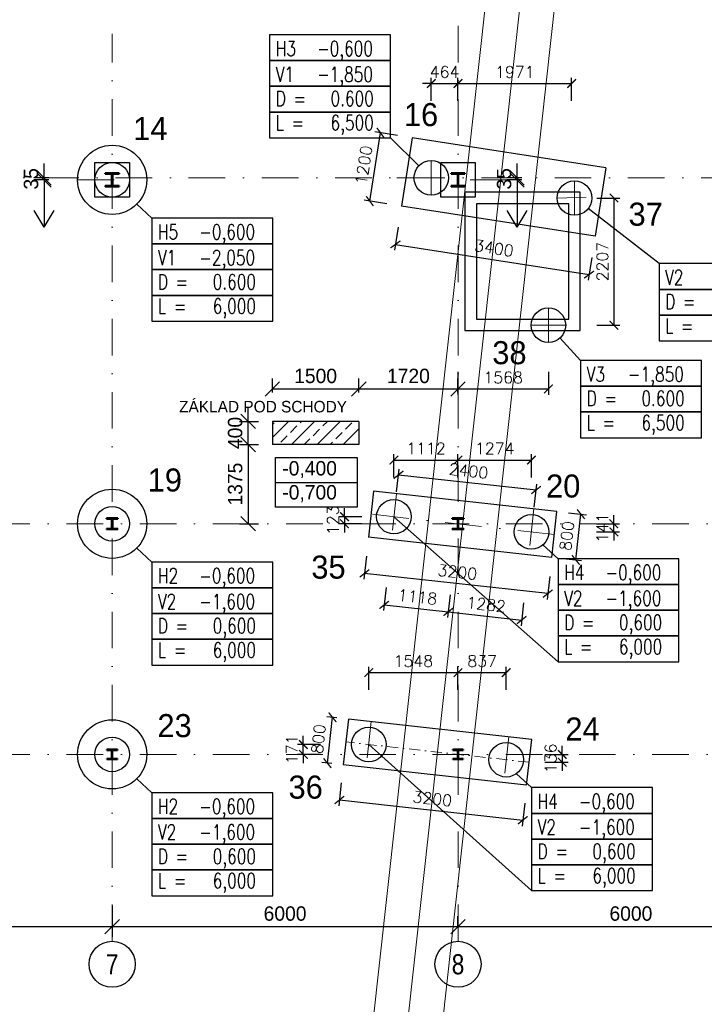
# Model space of a CAD drawing. Header units: millimetres. Extents: x -15255 to 382697, y -199968 to 116742.
# Tile 37 of 40: x 362426 to 374303, y -51733 to -34655. Entities that reach past the tile are written whole.
import ezdxf
from ezdxf.enums import TextEntityAlignment as Align

# ---------------------------------------------------------------- set-up
doc = ezdxf.new("R2010")
doc.units = ezdxf.units.MM
doc.header["$LTSCALE"] = 50
doc.linetypes.add('DASHDOT', pattern=[25.4, 12.7, -6.35, 0, -6.35])
for name, color, linetype in [('CISLA', 2, 'Continuous'), ('PILOTY', 2, 'Continuous'), ('VAZANA', 7, 'Continuous')]:
    doc.layers.add(name, color=color, linetype=linetype)
for name, color, linetype, lineweight in [('CKKOTY', 3, 'Continuous', 25), ('CKKOTY_VYS', 3, 'Continuous', 25), ('CKRASTR', 1, 'DASHDOT', 18), ('CKRASTR_POPIS', 3, 'Continuous', 25), ('CSPROFILY_REZY', 4, 'Continuous', 50), ('OstKanDest', 32, '626B', 13)]:
    doc.layers.add(name, color=color, linetype=linetype, lineweight=lineweight)
doc.styles.add('Arial', font='ARIAL.TTF', dxfattribs={"width": 0.8})
doc.styles.add('RomanS', font='romans.shx')
doc.linetypes.add('626B', pattern='A,5,-2,5,-5.5,[150,stn.shx,S=0.1,R=0,X=0,Y=0],-5.5,5,-2', length=30)
doc.dimstyles.new('CADKON', dxfattribs={"dimscale": 100, "dimtxt": 2.5, "dimasz": 2.5, "dimexe": 1.8, "dimexo": 5, "dimgap": 1, "dimtad": 1, "dimdec": 0, "dimrnd": 1, "dimtxsty": 'Standard', "dimblk1": 'OBLIQUE', "dimblk2": 'OBLIQUE', "dimsah": 1, "dimcen": 2.5, "dimclrd": 256, "dimadec": 1, "dimazin": 2, "dimtfac": 1, "dimtdec": 0, "dimtix": 1, "dimtmove": 2, "dimatfit": 3, "dimldrblk": 'OPEN30', "dimfxl": 0, "dimtolj": 1, "dimlwd": -1, "dimarcsym": 0})
doc.dimstyles.new('IN 1_100', dxfattribs={"dimscale": 100, "dimtxt": 2, "dimasz": 1.5, "dimexe": 1, "dimexo": 2, "dimgap": 1, "dimtad": 1, "dimdec": 0, "dimzin": 0, "dimdsep": 46, "dimtxsty": 'RomanS', "dimblk": 'ARCHTICK', "dimcen": 0.09, "dimclrd": 256, "dimclre": 256, "dimclrt": 7, "dimadec": 0, "dimazin": 0, "dimtfac": 1, "dimtdec": 0, "dimtix": 1, "dimtmove": 2, "dimatfit": 3, "dimfxl": 0, "dimtolj": 1, "dimtzin": 0, "dimarcsym": 0})

# ---------------------------------------------------------------- blocks, each defined once
blk = doc.blocks.new('_ArchTick')
at = {"color": 0, "linetype": 'ByBlock', "const_width": 0.15}
blk.add_lwpolyline([(-0.5, -0.5), (0.5, 0.5)], dxfattribs=at)
blk = doc.blocks.new('*D623')
at = {"layer": 'CKKOTY', "lineweight": -2}
for p, q in [((368966, -42846), (369010, -42449)), ((368999, -42548), (371385, -42812)), ((371352, -43110), (371396, -42713))]:
    blk.add_line(p, q, dxfattribs=at)
at = {"layer": 'Defpoints', "color": 0}
for p in [(371385, -42812), (368919, -43275), (371304, -43539)]:
    blk.add_point(p, dxfattribs=at)
at = {"layer": 'CKKOTY', "lineweight": -2, "xscale": 150, "yscale": 150, "zscale": 150}
for p, rotation in [((368999, -42548), 173.6908836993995), ((371385, -42812), 353.6908836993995)]:
    blk.add_blockref('_ArchTick', p, dxfattribs=dict(at, rotation=rotation))
at = {"layer": 'CKKOTY', "color": 7, "insert": (370214, -42481), "char_height": 200, "attachment_point": 5, "rotation": 353.6909, "style": 'RomanS'}
blk.add_mtext('\\A1;2400', dxfattribs=at)
blk = doc.blocks.new('*D622')
at = {"layer": 'CKKOTY', "lineweight": -2}
for p, q in [((369894, -44628), (369850, -45026)), ((371168, -44769), (371124, -45167)), ((369861, -44926), (371135, -45067))]:
    blk.add_line(p, q, dxfattribs=at)
at = {"layer": 'Defpoints', "color": 0}
for p in [(370030, -43398), (371304, -43539), (371135, -45067)]:
    blk.add_point(p, dxfattribs=at)
at = {"layer": 'CKKOTY', "lineweight": -2, "xscale": 150, "yscale": 150, "zscale": 150}
for p, rotation in [((369861, -44926), 173.690883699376), ((371135, -45067), 353.690883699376)]:
    blk.add_blockref('_ArchTick', p, dxfattribs=dict(at, rotation=rotation))
at = {"layer": 'CKKOTY', "color": 7, "insert": (370520, -44798), "char_height": 200, "attachment_point": 5, "rotation": 353.6909, "style": 'RomanS'}
blk.add_mtext('\\A1;1282', dxfattribs=at)
blk = doc.blocks.new('*D621')
at = {"layer": 'CKKOTY', "lineweight": -2}
for p, q in [((368783, -44505), (368739, -44903)), ((369894, -44628), (369850, -45026)), ((368750, -44804), (369861, -44926))]:
    blk.add_line(p, q, dxfattribs=at)
at = {"layer": 'Defpoints', "color": 0}
for p in [(368919, -43275), (370030, -43398), (369861, -44926)]:
    blk.add_point(p, dxfattribs=at)
at = {"layer": 'CKKOTY', "lineweight": -2, "xscale": 150, "yscale": 150, "zscale": 150}
for p, rotation in [((368750, -44804), 173.6908836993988), ((369861, -44926), 353.6908836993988)]:
    blk.add_blockref('_ArchTick', p, dxfattribs=dict(at, rotation=rotation))
at = {"layer": 'CKKOTY', "color": 7, "insert": (369328, -44666), "char_height": 200, "attachment_point": 5, "rotation": 353.6909, "style": 'RomanS'}
blk.add_mtext('\\A1;1118', dxfattribs=at)
blk = doc.blocks.new('*D620')
at = {"layer": 'CKKOTY', "lineweight": -2}
for p, q in [((368500, -37801), (368685, -36616)), ((368981, -36662), (368586, -36600)), ((368796, -37848), (368401, -37786))]:
    blk.add_line(p, q, dxfattribs=at)
at = {"layer": 'Defpoints', "color": 0}
for p in [(368685, -36616), (369234, -36701), (369049, -37887)]:
    blk.add_point(p, dxfattribs=at)
at = {"layer": 'CKKOTY', "lineweight": -2, "xscale": 150, "yscale": 150, "zscale": 150}
for p, rotation in [((368685, -36616), 81.13664683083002), ((368500, -37801), 261.13664683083)]:
    blk.add_blockref('_ArchTick', p, dxfattribs=dict(at, rotation=rotation))
at = {"layer": 'CKKOTY', "color": 7, "insert": (368395, -37178), "char_height": 200, "attachment_point": 5, "rotation": 81.1366, "style": 'RomanS'}
blk.add_mtext('\\A1;1200', dxfattribs=at)
blk = doc.blocks.new('*D619')
at = {"layer": 'CKKOTY', "lineweight": -2}
for p, q in [((368991, -38256), (368930, -38651)), ((368945, -38552), (372304, -39076)), ((372351, -38780), (372289, -39175))]:
    blk.add_line(p, q, dxfattribs=at)
at = {"layer": 'Defpoints', "color": 0}
for p in [(369049, -37887), (372408, -38411), (372304, -39076)]:
    blk.add_point(p, dxfattribs=at)
at = {"layer": 'CKKOTY', "lineweight": -2, "xscale": 150, "yscale": 150, "zscale": 150}
for p, rotation in [((368945, -38552), 171.1366468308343), ((372304, -39076), 351.1366468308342)]:
    blk.add_blockref('_ArchTick', p, dxfattribs=dict(at, rotation=rotation))
at = {"layer": 'CKKOTY', "color": 7, "insert": (370655, -38617), "char_height": 200, "attachment_point": 5, "rotation": 351.1366, "style": 'RomanS'}
blk.add_mtext('\\A1;3400', dxfattribs=at)
blk = doc.blocks.new('*D618')
at = {"layer": 'CKKOTY', "lineweight": -2}
for p, q in [((367930, -46763), (367753, -46744)), ((367765, -47550), (367853, -46755)), ((367842, -47558), (367666, -47539))]:
    blk.add_line(p, q, dxfattribs=at)
at = {"layer": 'Defpoints', "color": 0}
for p in [(367853, -46755), (368128, -46785), (368040, -47580)]:
    blk.add_point(p, dxfattribs=at)
at = {"layer": 'CKKOTY', "lineweight": -2, "xscale": 150, "yscale": 150, "zscale": 150}
for p, rotation in [((367853, -46755), 83.69088369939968), ((367765, -47550), 263.6908836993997)]:
    blk.add_blockref('_ArchTick', p, dxfattribs=dict(at, rotation=rotation))
at = {"layer": 'CKKOTY', "color": 7, "insert": (367610, -47130), "char_height": 200, "attachment_point": 5, "rotation": 83.6909, "style": 'RomanS'}
blk.add_mtext('\\A1;800', dxfattribs=at)
blk = doc.blocks.new('*D617')
at = {"layer": 'CKKOTY', "lineweight": -2}
for p, q in [((368006, -47891), (367962, -48288)), ((367973, -48189), (371154, -48540)), ((371187, -48242), (371143, -48640))]:
    blk.add_line(p, q, dxfattribs=at)
at = {"layer": 'Defpoints', "color": 0}
for p in [(368040, -47580), (371221, -47932), (371154, -48540)]:
    blk.add_point(p, dxfattribs=at)
at = {"layer": 'CKKOTY', "lineweight": -2, "xscale": 150, "yscale": 150, "zscale": 150}
for p, rotation in [((367973, -48189), 173.6908836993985), ((371154, -48540), 353.6908836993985)]:
    blk.add_blockref('_ArchTick', p, dxfattribs=dict(at, rotation=rotation))
at = {"layer": 'CKKOTY', "color": 7, "insert": (369585, -48166), "char_height": 200, "attachment_point": 5, "rotation": 353.6909, "style": 'RomanS'}
blk.add_mtext('\\A1;3200', dxfattribs=at)
blk = doc.blocks.new('*D616')
at = {"layer": 'CKKOTY', "lineweight": -2}
for p, q in [((371945, -43207), (372261, -43242)), ((372074, -44026), (372162, -43231)), ((371857, -44002), (372173, -44037))]:
    blk.add_line(p, q, dxfattribs=at)
at = {"layer": 'Defpoints', "color": 0}
for p in [(371746, -43185), (372162, -43231), (371658, -43980)]:
    blk.add_point(p, dxfattribs=at)
at = {"layer": 'CKKOTY', "lineweight": -2, "xscale": 150, "yscale": 150, "zscale": 150}
for p, rotation in [((372162, -43231), 83.69088369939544), ((372074, -44026), 263.6908836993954)]:
    blk.add_blockref('_ArchTick', p, dxfattribs=dict(at, rotation=rotation))
at = {"layer": 'CKKOTY', "color": 7, "insert": (371919, -43607), "char_height": 200, "attachment_point": 5, "rotation": 83.6909, "style": 'RomanS'}
blk.add_mtext('\\A1;800', dxfattribs=at)
blk = doc.blocks.new('*D615')
at = {"layer": 'CKKOTY', "lineweight": -2}
for p, q in [((368441, -43960), (368397, -44357)), ((371588, -44609), (368408, -44258)), ((371621, -44311), (371577, -44709))]:
    blk.add_line(p, q, dxfattribs=at)
at = {"layer": 'Defpoints', "color": 0}
for p in [(368477, -43629), (371658, -43980), (368408, -44258)]:
    blk.add_point(p, dxfattribs=at)
at = {"layer": 'CKKOTY', "lineweight": -2, "xscale": 150, "yscale": 150, "zscale": 150}
for p, rotation in [((368408, -44258), 173.6908836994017), ((371588, -44609), 353.6908836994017)]:
    blk.add_blockref('_ArchTick', p, dxfattribs=dict(at, rotation=rotation))
at = {"layer": 'CKKOTY', "color": 7, "insert": (370020, -44235), "char_height": 200, "attachment_point": 5, "rotation": 353.6909, "style": 'RomanS'}
blk.add_mtext('\\A1;3200', dxfattribs=at)
blk = doc.blocks.new('_OBLIQUE')
at = {"color": 0, "linetype": 'ByBlock'}
blk.add_line((-0.5, -0.5), (0.5, 0.5), dxfattribs=at)
blk = doc.blocks.new('*D575')
at = {"layer": 'CKKOTY_VYS'}
for p, q in [((371056, -37398), (371056, -37148)), ((371056, -37398), (371056, -37433)), ((371056, -37433), (371056, -37683))]:
    blk.add_line(p, q, dxfattribs=at)
at = {"layer": 'CKKOTY_VYS', "color": 0, "lineweight": -2}
for p, q in [((371139, -37398), (370876, -37398)), ((371139, -37433), (370876, -37433))]:
    blk.add_line(p, q, dxfattribs=at)
at = {"layer": 'Defpoints', "color": 0}
for p in [(371639, -37398), (371056, -37433), (371639, -37433)]:
    blk.add_point(p, dxfattribs=at)
at = {"layer": 'CKKOTY_VYS', "xscale": 250, "yscale": 250, "zscale": 250}
for p, rotation in [((371056, -37398), 270), ((371056, -37433), 90)]:
    blk.add_blockref('_OBLIQUE', p, dxfattribs=dict(at, rotation=rotation))
at = {"layer": 'CKKOTY_VYS', "color": 0, "insert": (370831, -37415), "char_height": 250, "attachment_point": 5, "rotation": 90}
blk.add_mtext('\\A1;35', dxfattribs=at)
blk = doc.blocks.new('_Open30')
at = {"color": 0, "lineweight": -2}
for p, q in [((-1, 0.268), (0, 0)), ((0, 0), (-1, -0.268)), ((0, 0), (-1, 0))]:
    blk.add_line(p, q, dxfattribs=at)
blk = doc.blocks.new('*D614')
at = {"layer": 'CKKOTY', "lineweight": -2}
for p, q in [((370030, -40760), (370030, -41160)), ((371598, -40760), (371598, -41160)), ((370030, -41060), (371598, -41060))]:
    blk.add_line(p, q, dxfattribs=at)
at = {"layer": 'Defpoints', "color": 0}
for p in [(370030, -40069), (371598, -40069), (371598, -41060)]:
    blk.add_point(p, dxfattribs=at)
at = {"layer": 'CKKOTY', "lineweight": -2, "xscale": 150, "yscale": 150, "zscale": 150, "rotation": 180}
blk.add_blockref('_ArchTick', (370030, -41060), dxfattribs=at)
at = {"layer": 'CKKOTY', "lineweight": -2, "xscale": 150, "yscale": 150, "zscale": 150}
blk.add_blockref('_ArchTick', (371598, -41060), dxfattribs=at)
at = {"layer": 'CKKOTY', "color": 7, "insert": (370814, -40860), "char_height": 200, "attachment_point": 5, "style": 'RomanS'}
blk.add_mtext('\\A1;1568', dxfattribs=at)
blk = doc.blocks.new('*D613')
at = {"layer": 'CKKOTY', "lineweight": -2}
for p, q in [((372436, -37748), (372836, -37748)), ((372736, -37748), (372736, -39954)), ((372436, -39954), (372836, -39954))]:
    blk.add_line(p, q, dxfattribs=at)
at = {"layer": 'Defpoints', "color": 0}
for p in [(372050, -37748), (371598, -39954), (372736, -39954)]:
    blk.add_point(p, dxfattribs=at)
at = {"layer": 'CKKOTY', "lineweight": -2, "xscale": 150, "yscale": 150, "zscale": 150}
for p, rotation in [((372736, -37748), 90), ((372736, -39954), 270)]:
    blk.add_blockref('_ArchTick', p, dxfattribs=dict(at, rotation=rotation))
at = {"layer": 'CKKOTY', "color": 7, "insert": (372536, -38851), "char_height": 200, "attachment_point": 5, "rotation": 90, "style": 'RomanS'}
blk.add_mtext('\\A1;2207', dxfattribs=at)
blk = doc.blocks.new('*D612')
at = {"layer": 'CKKOTY', "lineweight": -2}
for p, q in [((370030, -36062), (370030, -35662)), ((372001, -36062), (372001, -35662)), ((370030, -35762), (372001, -35762))]:
    blk.add_line(p, q, dxfattribs=at)
at = {"layer": 'Defpoints', "color": 0}
for p in [(372001, -35762), (370030, -36629), (372001, -37740)]:
    blk.add_point(p, dxfattribs=at)
at = {"layer": 'CKKOTY', "lineweight": -2, "xscale": 150, "yscale": 150, "zscale": 150, "rotation": 180}
blk.add_blockref('_ArchTick', (370030, -35762), dxfattribs=at)
at = {"layer": 'CKKOTY', "lineweight": -2, "xscale": 150, "yscale": 150, "zscale": 150}
blk.add_blockref('_ArchTick', (372001, -35762), dxfattribs=at)
at = {"layer": 'CKKOTY', "color": 7, "insert": (371016, -35562), "char_height": 200, "attachment_point": 5, "style": 'RomanS'}
blk.add_mtext('\\A1;1971', dxfattribs=at)
blk = doc.blocks.new('*D611')
at = {"layer": 'CKKOTY', "lineweight": -2}
for p, q in [((369567, -36062), (369567, -35662)), ((370030, -36062), (370030, -35662)), ((369567, -35762), (369417, -35762)), ((369567, -35762), (370030, -35762)), ((370030, -35762), (370180, -35762))]:
    blk.add_line(p, q, dxfattribs=at)
at = {"layer": 'Defpoints', "color": 0}
for p in [(370030, -35762), (370030, -36629), (369567, -37098)]:
    blk.add_point(p, dxfattribs=at)
at = {"layer": 'CKKOTY', "lineweight": -2, "xscale": 150, "yscale": 150, "zscale": 150}
blk.add_blockref('_ArchTick', (369567, -35762), dxfattribs=at)
at = {"layer": 'CKKOTY', "lineweight": -2, "xscale": 150, "yscale": 150, "zscale": 150, "rotation": 180}
blk.add_blockref('_ArchTick', (370030, -35762), dxfattribs=at)
at = {"layer": 'CKKOTY', "color": 7, "insert": (369798, -35562), "char_height": 200, "attachment_point": 5, "style": 'RomanS'}
blk.add_mtext('\\A1;464', dxfattribs=at)
blk = doc.blocks.new('*D610')
at = {"layer": 'CKKOTY', "lineweight": -2}
for p, q in [((370030, -46280), (370030, -45880)), ((370867, -46280), (370867, -45880)), ((370030, -45980), (370867, -45980))]:
    blk.add_line(p, q, dxfattribs=at)
at = {"layer": 'Defpoints', "color": 0}
for p in [(370867, -45980), (370030, -46995), (370867, -47490)]:
    blk.add_point(p, dxfattribs=at)
at = {"layer": 'CKKOTY', "lineweight": -2, "xscale": 150, "yscale": 150, "zscale": 150, "rotation": 180}
blk.add_blockref('_ArchTick', (370030, -45980), dxfattribs=at)
at = {"layer": 'CKKOTY', "lineweight": -2, "xscale": 150, "yscale": 150, "zscale": 150}
blk.add_blockref('_ArchTick', (370867, -45980), dxfattribs=at)
at = {"layer": 'CKKOTY', "color": 7, "insert": (370449, -45780), "char_height": 200, "attachment_point": 5, "style": 'RomanS'}
blk.add_mtext('\\A1;837', dxfattribs=at)
blk = doc.blocks.new('*D609')
at = {"layer": 'CKKOTY', "lineweight": -2}
for p, q in [((368482, -46280), (368482, -45880)), ((370030, -46280), (370030, -45880)), ((368482, -45980), (370030, -45980))]:
    blk.add_line(p, q, dxfattribs=at)
at = {"layer": 'Defpoints', "color": 0}
for p in [(370030, -45980), (370030, -46995), (368482, -47227)]:
    blk.add_point(p, dxfattribs=at)
at = {"layer": 'CKKOTY', "lineweight": -2, "xscale": 150, "yscale": 150, "zscale": 150, "rotation": 180}
blk.add_blockref('_ArchTick', (368482, -45980), dxfattribs=at)
at = {"layer": 'CKKOTY', "lineweight": -2, "xscale": 150, "yscale": 150, "zscale": 150}
blk.add_blockref('_ArchTick', (370030, -45980), dxfattribs=at)
at = {"layer": 'CKKOTY', "color": 7, "insert": (369256, -45780), "char_height": 200, "attachment_point": 5, "style": 'RomanS'}
blk.add_mtext('\\A1;1548', dxfattribs=at)
blk = doc.blocks.new('*D608')
at = {"layer": 'CKKOTY', "lineweight": -2}
for p, q in [((371839, -47398), (371839, -47248)), ((371539, -47398), (371939, -47398)), ((371839, -47398), (371839, -47534)), ((371539, -47534), (371939, -47534)), ((371839, -47534), (371839, -47684))]:
    blk.add_line(p, q, dxfattribs=at)
at = {"layer": 'Defpoints', "color": 0}
for p in [(371225, -47398), (371265, -47534), (371839, -47534)]:
    blk.add_point(p, dxfattribs=at)
at = {"layer": 'CKKOTY', "lineweight": -2, "xscale": 150, "yscale": 150, "zscale": 150}
for p, rotation in [((371839, -47398), 270), ((371839, -47534), 90)]:
    blk.add_blockref('_ArchTick', p, dxfattribs=dict(at, rotation=rotation))
at = {"layer": 'CKKOTY', "color": 7, "insert": (371639, -47466), "char_height": 200, "attachment_point": 5, "rotation": 90, "style": 'RomanS'}
blk.add_mtext('\\A1;136', dxfattribs=at)
blk = doc.blocks.new('*D607')
at = {"layer": 'CKKOTY', "lineweight": -2}
for p, q in [((367347, -47227), (367347, -47077)), ((367647, -47227), (367247, -47227)), ((367347, -47398), (367347, -47227)), ((367647, -47398), (367247, -47398)), ((367347, -47398), (367347, -47548))]:
    blk.add_line(p, q, dxfattribs=at)
at = {"layer": 'Defpoints', "color": 0}
for p in [(367347, -47227), (368482, -47227), (368586, -47398)]:
    blk.add_point(p, dxfattribs=at)
at = {"layer": 'CKKOTY', "lineweight": -2, "xscale": 150, "yscale": 150, "zscale": 150}
for p, rotation in [((367347, -47227), 270), ((367347, -47398), 90)]:
    blk.add_blockref('_ArchTick', p, dxfattribs=dict(at, rotation=rotation))
at = {"layer": 'CKKOTY', "color": 7, "insert": (367147, -47312), "char_height": 200, "attachment_point": 5, "rotation": 90, "style": 'RomanS'}
blk.add_mtext('\\A1;171', dxfattribs=at)
blk = doc.blocks.new('*D606')
at = {"layer": 'CKKOTY', "lineweight": -2}
for p, q in [((368061, -43275), (368061, -43125)), ((368361, -43275), (367961, -43275)), ((368061, -43275), (368061, -43398)), ((368361, -43398), (367961, -43398)), ((368061, -43398), (368061, -43548))]:
    blk.add_line(p, q, dxfattribs=at)
at = {"layer": 'Defpoints', "color": 0}
for p in [(368919, -43275), (368061, -43398), (368905, -43398)]:
    blk.add_point(p, dxfattribs=at)
at = {"layer": 'CKKOTY', "lineweight": -2, "xscale": 150, "yscale": 150, "zscale": 150}
for p, rotation in [((368061, -43275), 270), ((368061, -43398), 90)]:
    blk.add_blockref('_ArchTick', p, dxfattribs=dict(at, rotation=rotation))
at = {"layer": 'CKKOTY', "color": 7, "insert": (367861, -43336), "char_height": 200, "attachment_point": 5, "rotation": 90, "style": 'RomanS'}
blk.add_mtext('\\A1;123', dxfattribs=at)
blk = doc.blocks.new('*D605')
at = {"layer": 'CKKOTY', "lineweight": -2}
for p, q in [((372734, -43398), (372734, -43248)), ((372434, -43398), (372834, -43398)), ((372434, -43539), (372834, -43539)), ((372734, -43539), (372734, -43398)), ((372734, -43539), (372734, -43689))]:
    blk.add_line(p, q, dxfattribs=at)
at = {"layer": 'Defpoints', "color": 0}
for p in [(371304, -43539), (371320, -43398), (372734, -43398)]:
    blk.add_point(p, dxfattribs=at)
at = {"layer": 'CKKOTY', "lineweight": -2, "xscale": 150, "yscale": 150, "zscale": 150}
for p, rotation in [((372734, -43398), 270), ((372734, -43539), 90)]:
    blk.add_blockref('_ArchTick', p, dxfattribs=dict(at, rotation=rotation))
at = {"layer": 'CKKOTY', "color": 7, "insert": (372534, -43468), "char_height": 200, "attachment_point": 5, "rotation": 90, "style": 'RomanS'}
blk.add_mtext('\\A1;141', dxfattribs=at)
blk = doc.blocks.new('*D604')
at = {"layer": 'CKKOTY', "lineweight": -2}
for p, q in [((370030, -42593), (370030, -42193)), ((370030, -42293), (371304, -42293)), ((371304, -42593), (371304, -42193))]:
    blk.add_line(p, q, dxfattribs=at)
at = {"layer": 'Defpoints', "color": 0}
for p in [(371304, -42293), (370030, -42995), (371304, -43539)]:
    blk.add_point(p, dxfattribs=at)
at = {"layer": 'CKKOTY', "lineweight": -2, "xscale": 150, "yscale": 150, "zscale": 150, "rotation": 180}
blk.add_blockref('_ArchTick', (370030, -42293), dxfattribs=at)
at = {"layer": 'CKKOTY', "lineweight": -2, "xscale": 150, "yscale": 150, "zscale": 150}
blk.add_blockref('_ArchTick', (371304, -42293), dxfattribs=at)
at = {"layer": 'CKKOTY', "color": 7, "insert": (370667, -42093), "char_height": 200, "attachment_point": 5, "style": 'RomanS'}
blk.add_mtext('\\A1;1274', dxfattribs=at)
blk = doc.blocks.new('*D603')
at = {"layer": 'CKKOTY', "lineweight": -2}
for p, q in [((368919, -42593), (368919, -42193)), ((368919, -42293), (370030, -42293)), ((370030, -42593), (370030, -42193))]:
    blk.add_line(p, q, dxfattribs=at)
at = {"layer": 'Defpoints', "color": 0}
for p in [(370030, -42293), (370030, -42995), (368919, -43275)]:
    blk.add_point(p, dxfattribs=at)
at = {"layer": 'CKKOTY', "lineweight": -2, "xscale": 150, "yscale": 150, "zscale": 150, "rotation": 180}
blk.add_blockref('_ArchTick', (368919, -42293), dxfattribs=at)
at = {"layer": 'CKKOTY', "lineweight": -2, "xscale": 150, "yscale": 150, "zscale": 150}
blk.add_blockref('_ArchTick', (370030, -42293), dxfattribs=at)
at = {"layer": 'CKKOTY', "color": 7, "insert": (369475, -42093), "char_height": 200, "attachment_point": 5, "style": 'RomanS'}
blk.add_mtext('\\A1;1112', dxfattribs=at)
blk = doc.blocks.new('*D602')
at = {"layer": 'CKKOTY', "color": 0, "lineweight": -2}
for p, q in [((368310, -41123), (368310, -40880)), ((370030, -41123), (370030, -40880))]:
    blk.add_line(p, q, dxfattribs=at)
at = {"layer": 'CKKOTY'}
blk.add_line((368310, -41060), (370030, -41060), dxfattribs=at)
at = {"layer": 'Defpoints', "color": 0}
for p in [(370030, -41060), (368310, -41623), (370030, -41623)]:
    blk.add_point(p, dxfattribs=at)
at = {"layer": 'CKKOTY', "xscale": 250, "yscale": 250, "zscale": 250, "rotation": 180}
blk.add_blockref('_OBLIQUE', (368310, -41060), dxfattribs=at)
at = {"layer": 'CKKOTY', "xscale": 250, "yscale": 250, "zscale": 250}
blk.add_blockref('_OBLIQUE', (370030, -41060), dxfattribs=at)
at = {"layer": 'CKKOTY', "color": 0, "insert": (369170, -40835), "char_height": 250, "attachment_point": 5}
blk.add_mtext('\\A1;1720', dxfattribs=at)
blk = doc.blocks.new('*D601')
at = {"layer": 'CKKOTY', "color": 0, "lineweight": -2}
for p, q in [((366810, -41123), (366810, -40880)), ((368310, -41123), (368310, -40880))]:
    blk.add_line(p, q, dxfattribs=at)
at = {"layer": 'CKKOTY'}
blk.add_line((366810, -41060), (368310, -41060), dxfattribs=at)
at = {"layer": 'Defpoints', "color": 0}
for p in [(368310, -41060), (366810, -41623), (368310, -41623)]:
    blk.add_point(p, dxfattribs=at)
at = {"layer": 'CKKOTY', "xscale": 250, "yscale": 250, "zscale": 250, "rotation": 180}
blk.add_blockref('_OBLIQUE', (366810, -41060), dxfattribs=at)
at = {"layer": 'CKKOTY', "xscale": 250, "yscale": 250, "zscale": 250}
blk.add_blockref('_OBLIQUE', (368310, -41060), dxfattribs=at)
at = {"layer": 'CKKOTY', "color": 0, "insert": (367560, -40835), "char_height": 250, "attachment_point": 5}
blk.add_mtext('\\A1;1500', dxfattribs=at)
blk = doc.blocks.new('*D574')
at = {"layer": 'CKKOTY', "color": 0, "lineweight": -2}
for p, q in [((366239, -42023), (366570, -42023)), ((366239, -43398), (366570, -43398))]:
    blk.add_line(p, q, dxfattribs=at)
at = {"layer": 'CKKOTY'}
blk.add_line((366390, -42023), (366390, -43398), dxfattribs=at)
at = {"layer": 'Defpoints', "color": 0}
for p in [(365739, -42023), (365739, -43398), (366390, -43398)]:
    blk.add_point(p, dxfattribs=at)
at = {"layer": 'CKKOTY', "xscale": 250, "yscale": 250, "zscale": 250}
for p, rotation in [((366390, -42023), 90), ((366390, -43398), 270)]:
    blk.add_blockref('_OBLIQUE', p, dxfattribs=dict(at, rotation=rotation))
at = {"layer": 'CKKOTY', "color": 0, "insert": (366165, -42710), "char_height": 250, "attachment_point": 5, "rotation": 90}
blk.add_mtext('\\A1;1375', dxfattribs=at)
blk = doc.blocks.new('*D573')
at = {"layer": 'CKKOTY'}
for p, q in [((366390, -41623), (366390, -41373)), ((366390, -42023), (366390, -41623)), ((366390, -42023), (366390, -42273))]:
    blk.add_line(p, q, dxfattribs=at)
at = {"layer": 'CKKOTY', "color": 0, "lineweight": -2}
for p, q in [((366239, -41623), (366570, -41623)), ((366239, -42023), (366570, -42023))]:
    blk.add_line(p, q, dxfattribs=at)
at = {"layer": 'Defpoints', "color": 0}
for p in [(365739, -41623), (366390, -41623), (365739, -42023)]:
    blk.add_point(p, dxfattribs=at)
at = {"layer": 'CKKOTY', "xscale": 250, "yscale": 250, "zscale": 250}
for p, rotation in [((366390, -41623), 270), ((366390, -42023), 90)]:
    blk.add_blockref('_OBLIQUE', p, dxfattribs=dict(at, rotation=rotation))
at = {"layer": 'CKKOTY', "color": 0, "insert": (366165, -41823), "char_height": 250, "attachment_point": 5, "rotation": 90}
blk.add_mtext('\\A1;400', dxfattribs=at)
blk = doc.blocks.new('*D568')
at = {"layer": 'CKKOTY_VYS'}
for p, q in [((362849, -37398), (362849, -37148)), ((362849, -37398), (362849, -37433)), ((362849, -37433), (362849, -37683))]:
    blk.add_line(p, q, dxfattribs=at)
at = {"layer": 'CKKOTY_VYS', "color": 0, "lineweight": -2}
for p, q in [((362931, -37398), (362669, -37398)), ((362931, -37433), (362669, -37433))]:
    blk.add_line(p, q, dxfattribs=at)
at = {"layer": 'Defpoints', "color": 0}
for p in [(363431, -37398), (362849, -37433), (363431, -37433)]:
    blk.add_point(p, dxfattribs=at)
at = {"layer": 'CKKOTY_VYS', "xscale": 250, "yscale": 250, "zscale": 250}
for p, rotation in [((362849, -37398), 270), ((362849, -37433), 90)]:
    blk.add_blockref('_OBLIQUE', p, dxfattribs=dict(at, rotation=rotation))
at = {"layer": 'CKKOTY_VYS', "color": 0, "insert": (362624, -37415), "char_height": 250, "attachment_point": 5, "rotation": 90}
blk.add_mtext('\\A1;35', dxfattribs=at)
blk = doc.blocks.new('*D556')
at = {"layer": 'CKKOTY', "color": 0, "lineweight": -2}
for p, q in [((370030, -50385), (370030, -50205)), ((376030, -50385), (376030, -50205))]:
    blk.add_line(p, q, dxfattribs=at)
at = {"layer": 'CKKOTY'}
blk.add_line((370030, -50385), (376030, -50385), dxfattribs=at)
at = {"layer": 'Defpoints', "color": 0}
for p in [(370030, -50385), (376030, -50385), (376030, -50385)]:
    blk.add_point(p, dxfattribs=at)
at = {"layer": 'CKKOTY', "xscale": 250, "yscale": 250, "zscale": 250, "rotation": 180}
blk.add_blockref('_OBLIQUE', (370030, -50385), dxfattribs=at)
at = {"layer": 'CKKOTY', "xscale": 250, "yscale": 250, "zscale": 250}
blk.add_blockref('_OBLIQUE', (376030, -50385), dxfattribs=at)
at = {"layer": 'CKKOTY', "color": 0, "insert": (373030, -50160), "char_height": 250, "attachment_point": 5}
blk.add_mtext('\\A1;6000', dxfattribs=at)
blk = doc.blocks.new('*D555')
at = {"layer": 'CKKOTY', "color": 0, "lineweight": -2}
for p, q in [((364030, -50019), (364030, -50565)), ((370030, -50385), (370030, -50205))]:
    blk.add_line(p, q, dxfattribs=at)
at = {"layer": 'CKKOTY'}
blk.add_line((364030, -50385), (370030, -50385), dxfattribs=at)
at = {"layer": 'Defpoints', "color": 0}
for p in [(364030, -49519), (370030, -50385), (370030, -50385)]:
    blk.add_point(p, dxfattribs=at)
at = {"layer": 'CKKOTY', "xscale": 250, "yscale": 250, "zscale": 250, "rotation": 180}
blk.add_blockref('_OBLIQUE', (364030, -50385), dxfattribs=at)
at = {"layer": 'CKKOTY', "xscale": 250, "yscale": 250, "zscale": 250}
blk.add_blockref('_OBLIQUE', (370030, -50385), dxfattribs=at)
at = {"layer": 'CKKOTY', "color": 0, "insert": (367030, -50160), "char_height": 250, "attachment_point": 5}
blk.add_mtext('\\A1;6000', dxfattribs=at)
blk = doc.blocks.new('*D554')
at = {"layer": 'CKKOTY', "color": 0, "lineweight": -2}
for p, q in [((359530, -50019), (359530, -50565)), ((364030, -50019), (364030, -50565))]:
    blk.add_line(p, q, dxfattribs=at)
at = {"layer": 'CKKOTY'}
blk.add_line((359530, -50385), (364030, -50385), dxfattribs=at)
at = {"layer": 'Defpoints', "color": 0}
for p in [(359530, -49519), (364030, -49519), (364030, -50385)]:
    blk.add_point(p, dxfattribs=at)
at = {"layer": 'CKKOTY', "xscale": 250, "yscale": 250, "zscale": 250, "rotation": 180}
blk.add_blockref('_OBLIQUE', (359530, -50385), dxfattribs=at)
at = {"layer": 'CKKOTY', "xscale": 250, "yscale": 250, "zscale": 250}
blk.add_blockref('_OBLIQUE', (364030, -50385), dxfattribs=at)
at = {"layer": 'CKKOTY', "color": 0, "insert": (361780, -50160), "char_height": 250, "attachment_point": 5}
blk.add_mtext('\\A1;4500', dxfattribs=at)
blk = doc.blocks.new('CK_S_EXT_HEAHEA200')
for p, q in [((-100, 95), (100, 95)), ((-100, 95), (-100, 85)), ((-100, 85), (-21.25, 85)), ((-3.25, -67), (-3.25, 67)), ((3.25, -67), (3.25, 67)), ((100, 85), (21.25, 85)), ((100, 95), (100, 85)), ((-100, -95), (-100, -85)), ((-100, -85), (-21.25, -85)), ((-100, -95), (100, -95)), ((100, -85), (21.25, -85)), ((100, -95), (100, -85))]:
    blk.add_line(p, q)
for centre, start, end in [((-21.25, 67), 0, 90), ((21.25, 67), 90, 180), ((-21.25, -67), 270, 0), ((21.25, -67), 180, 270)]:
    blk.add_arc(centre, 18, start, end)
blk = doc.blocks.new('CK_S_EXT_HEAHEA180')
for p, q in [((-90, 85.5), (90, 85.5)), ((-90, 85.5), (-90, 76)), ((-90, 76), (-18, 76)), ((-3, -61), (-3, 61)), ((3, -61), (3, 61)), ((90, 76), (18, 76)), ((90, 85.5), (90, 76)), ((-90, -85.5), (-90, -76)), ((-90, -76), (-18, -76)), ((-90, -85.5), (90, -85.5)), ((90, -76), (18, -76)), ((90, -85.5), (90, -76))]:
    blk.add_line(p, q)
for centre, start, end in [((-18, 61), 0, 90), ((18, 61), 90, 180), ((-18, -61), 270, 0), ((18, -61), 180, 270)]:
    blk.add_arc(centre, 15, start, end)
blk = doc.blocks.new('CK_S_EXT_HEAHEA240')
for p, q in [((-120, 115), (120, 115)), ((-120, 115), (-120, 103)), ((-120, 103), (-24.75, 103)), ((-3.75, -82), (-3.75, 82)), ((3.75, -82), (3.75, 82)), ((120, 103), (24.75, 103)), ((120, 115), (120, 103)), ((-120, -115), (-120, -103)), ((-120, -103), (-24.75, -103)), ((-120, -115), (120, -115)), ((120, -103), (24.75, -103)), ((120, -115), (120, -103))]:
    blk.add_line(p, q)
for centre, start, end in [((-24.75, 82), 0, 90), ((24.75, 82), 90, 180), ((-24.75, -82), 270, 0), ((24.75, -82), 180, 270)]:
    blk.add_arc(centre, 21, start, end)

msp = doc.modelspace()

# ---------------------------------------------------------------- hatches: boundary and pattern name
at = {"layer": 'CKKOTY'}
h = msp.add_hatch(dxfattribs=at)
h.set_pattern_fill('ANSI33', color=256, scale=50, style=0)
h.set_pattern_definition([(45, (231801.84, 0), (-224.5064, 224.5064), []), (45, (232026.35, 0), (-224.5064, 224.5064), [158.75, -79.375])])
h.paths.add_polyline_path([(368310.4, -41622.9), (366810.4, -41622.9), (366810.4, -42022.9), (368310.4, -42022.9)])

# ---------------------------------------------------------------- linework, layer by layer
at = {"linetype": 'Continuous'}
for p, q in [((368858.8, -36703), (369352.5, -37187.7)), ((372157.2, -40565.2), (371800.7, -40175.7)), ((371766.8, -45790.8), (368918.8, -43275)), ((371306.1, -49761.4), (368481.9, -47226.7))]:
    msp.add_line(p, q, dxfattribs=at)
for p, q in [((364719.3, -38097), (364455.8, -37855.9)), ((368310.4, -41622.9), (366810.4, -41622.9)), ((366810.4, -41622.9), (366810.4, -42022.9)), ((368310.4, -41622.9), (368310.4, -42022.9)), ((368310.4, -42022.9), (366810.4, -42022.9)), ((364719.3, -44062), (364455.8, -43820.9)), ((371766.8, -44004.3), (371503.3, -43763.2)), ((371306.1, -47975), (371042.7, -47733.9)), ((364719.3, -48062), (364455.8, -47820.9))]:
    msp.add_line(p, q)
for points in [[(366762.7, -34916.6), (366762.7, -35363.2), (368858.8, -35363.2), (368858.8, -34916.6)], [(366762.7, -35363.2), (366762.7, -35809.8), (368858.8, -35809.8), (368858.8, -35363.2)], [(366762.7, -35809.8), (366762.7, -36256.4), (368858.8, -36256.4), (368858.8, -35809.8)], [(366762.7, -36256.4), (366762.7, -36703), (368858.8, -36703), (368858.8, -36256.4)], [(364719.3, -38097), (364719.3, -38543.6), (366815.3, -38543.6), (366815.3, -38097)], [(364719.3, -38543.6), (364719.3, -38990.2), (366815.3, -38990.2), (366815.3, -38543.6)], [(373517.7, -38885.2), (373517.7, -39331.9), (375613.8, -39331.9), (375613.8, -38885.2)], [(364719.3, -38990.2), (364719.3, -39436.9), (366815.3, -39436.9), (366815.3, -38990.2)], [(364719.3, -39436.9), (364719.3, -39883.5), (366815.3, -39883.5), (366815.3, -39436.9)], [(373517.7, -39331.9), (373517.7, -39778.5), (375613.8, -39778.5), (375613.8, -39331.9)], [(373517.7, -39778.5), (373517.7, -40225.1), (375613.8, -40225.1), (375613.8, -39778.5)], [(372157.2, -40565.2), (372157.2, -41011.8), (374253.3, -41011.8), (374253.3, -40565.2)], [(372157.2, -41011.8), (372157.2, -41458.4), (374253.3, -41458.4), (374253.3, -41011.8)], [(372157.2, -41458.4), (372157.2, -41905), (374253.3, -41905), (374253.3, -41458.4)], [(371766.8, -44004.3), (371766.8, -44450.9), (373862.8, -44450.9), (373862.8, -44004.3)], [(364719.3, -44062), (364719.3, -44508.6), (366815.3, -44508.6), (366815.3, -44062)], [(364719.3, -44508.6), (364719.3, -44955.2), (366815.3, -44955.2), (366815.3, -44508.6)], [(371766.8, -44450.9), (371766.8, -44897.5), (373862.8, -44897.5), (373862.8, -44450.9)], [(371766.8, -44897.5), (371766.8, -45344.1), (373862.8, -45344.1), (373862.8, -44897.5)], [(364719.3, -44955.2), (364719.3, -45401.9), (366815.3, -45401.9), (366815.3, -44955.2)], [(364719.3, -45401.9), (364719.3, -45848.5), (366815.3, -45848.5), (366815.3, -45401.9)], [(371766.8, -45344.1), (371766.8, -45790.8), (373862.8, -45790.8), (373862.8, -45344.1)], [(371306.1, -47975), (371306.1, -48421.6), (373402.2, -48421.6), (373402.2, -47975)], [(364719.3, -48062), (364719.3, -48508.6), (366815.3, -48508.6), (366815.3, -48062)], [(371306.1, -48421.6), (371306.1, -48868.2), (373402.2, -48868.2), (373402.2, -48421.6)], [(364719.3, -48508.6), (364719.3, -48955.2), (366815.3, -48955.2), (366815.3, -48508.6)], [(364719.3, -48955.2), (364719.3, -49401.9), (366815.3, -49401.9), (366815.3, -48955.2)], [(371306.1, -48868.2), (371306.1, -49314.8), (373402.2, -49314.8), (373402.2, -48868.2)], [(371306.1, -49314.8), (371306.1, -49761.4), (373402.2, -49761.4), (373402.2, -49314.8)], [(364719.3, -49401.9), (364719.3, -49848.5), (366815.3, -49848.5), (366815.3, -49401.9)]]:
    msp.add_lwpolyline(points, close=True, dxfattribs=at)
msp.add_lwpolyline([(372150.4, -37647.9), (370150.4, -37647.9), (370150.4, -40047.9), (372150.4, -40047.9)], close=True)
msp.add_lwpolyline([(371950.4, -37847.9), (370350.4, -37847.9), (370350.4, -39847.9), (371950.4, -39847.9), (371950.4, -37847.9)])
at = {"layer": 'CKKOTY'}
msp.add_line((366861.8, -42680), (368281.8, -42680), dxfattribs=at)
msp.add_lwpolyline([(366861.8, -42250), (368281.8, -42250), (368281.8, -43110), (366861.8, -43110)], close=True, dxfattribs=at)
at = {"layer": 'CKKOTY_VYS'}
for p, q in [((362848.6, -37682.9), (362848.6, -38251.6)), ((371056.4, -37682.9), (371056.4, -38251.6)), ((362848.6, -38251.6), (362675, -37962.6)), ((362848.6, -38251.6), (363022.1, -37962.6)), ((371056.4, -38251.6), (370882.8, -37962.6)), ((371056.4, -38251.6), (371229.9, -37962.6))]:
    msp.add_line(p, q, dxfattribs=at)
at = {"layer": 'CKRASTR'}
for p, q in [((370030.4, -50638.2), (370030.4, -14397.9)), ((364030.4, -50638.2), (364030.4, -34897.9)), ((369566.6, -37697.9), (369566.6, -37097.9)), ((332335, -37397.9), (377030.4, -37397.9)), ((368966.6, -37397.9), (370166.6, -37397.9)), ((363430.4, -37432.9), (364630.4, -37432.9)), ((370876.4, -37432.9), (369730.4, -37432.9)), ((372050.4, -38047.9), (372050.4, -37447.9)), ((371750.4, -37747.9), (372251.6, -37732.5)), ((371598.2, -40254.4), (371598.2, -39654.4)), ((371298.2, -39954.4), (371898.2, -39954.4)), ((368962.8, -42877.4), (368874.9, -43672.6)), ((371348.3, -43141.1), (371260.4, -43936.3)), ((371701.9, -43582.7), (368521.3, -43231)), ((354348.3, -43397.9), (377030.4, -43397.9)), ((368525.9, -46829.1), (368438, -47624.2)), ((370911.4, -47092.8), (370823.4, -47888)), ((354348.3, -47397.9), (377030.4, -47397.9))]:
    msp.add_line(p, q, dxfattribs=at)
at = {"layer": 'CKRASTR', "ltscale": 0.3}
msp.add_line((371265, -47534.4), (368084.4, -47182.7), dxfattribs=at)
at = {"layer": 'CKRASTR_POPIS'}
for centre in [(364030.4, -51038.2), (370030.4, -51038.2)]:
    msp.add_circle(centre, 400, dxfattribs=at)
at = {"layer": 'OstKanDest'}
for p, q in [((367218.8, -64111.3), (373305.1, -9062.8)), ((367822.5, -64111.3), (373908.7, -9062.8)), ((368426.1, -64111.3), (374512.4, -9062.8))]:
    msp.add_line(p, q, dxfattribs=at)
at = {"layer": 'PILOTY'}
for p, q in [((369233.6, -36701.4), (369048.7, -37887)), ((372593, -37225.2), (369233.6, -36701.4)), ((372593, -37225.2), (372408.1, -38410.9)), ((372408.1, -38410.9), (369048.7, -37887)), ((368565.2, -42833.4), (368477.3, -43628.6)), ((371745.8, -43185.1), (368565.2, -42833.4)), ((371657.9, -43980.3), (371745.8, -43185.1)), ((371657.9, -43980.3), (368477.3, -43628.6)), ((368128.3, -46785.1), (368040.4, -47580.3)), ((371308.9, -47136.8), (368128.3, -46785.1)), ((371221, -47931.9), (371308.9, -47136.8)), ((371221, -47931.9), (368040.4, -47580.3))]:
    msp.add_line(p, q, dxfattribs=at)
for points in [[(363730.4, -37132.9), (364330.4, -37132.9), (364330.4, -37732.9), (363730.4, -37732.9)], [(369730.4, -37132.9), (370330.4, -37132.9), (370330.4, -37732.9), (369730.4, -37732.9)]]:
    msp.add_lwpolyline(points, close=True, dxfattribs=at)
for centre, radius in [((364030.4, -37432.9), 600), ((364030.4, -37432.9), 300), ((369566.6, -37397.9), 300), ((372050.4, -37747.9), 300), ((371598.2, -39954.4), 300), ((364030.4, -43397.9), 600), ((368918.8, -43275), 300), ((364030.4, -43397.9), 300), ((371304.3, -43538.7), 300), ((364030.4, -47397.9), 600), ((368481.9, -47226.7), 300), ((364030.4, -47397.9), 300), ((370867.4, -47490.4), 300)]:
    msp.add_circle(centre, radius, dxfattribs=at)
at = {"layer": 'VAZANA'}
msp.add_line((373517.7, -38885.2), (372287.5, -37931.7), dxfattribs=at)

# ---------------------------------------------------------------- block references
at = {"layer": 'CSPROFILY_REZY', "rotation": 180}
for p in [(364030.4, -37432.9), (370030.4, -37432.9)]:
    msp.add_blockref('CK_S_EXT_HEAHEA240', p, dxfattribs=at)
at = {"layer": 'CSPROFILY_REZY'}
for name, p in [('CK_S_EXT_HEAHEA200', (364030.4, -43397.9)), ('CK_S_EXT_HEAHEA200', (370030.4, -43397.9)), ('CK_S_EXT_HEAHEA180', (364030.4, -47397.9)), ('CK_S_EXT_HEAHEA180', (370030.4, -47397.9))]:
    msp.add_blockref(name, p, dxfattribs=at)

# ---------------------------------------------------------------- texts
at = {"linetype": 'Continuous', "style": 'RomanS', "width": 0.75}
for s, p in [('H3', (366867.8, -35284.4)), ('-0,600', (367586.2, -35284.4)), ('V1', (366867.8, -35731)), ('-1,850', (367586.2, -35731)), ('D =', (366867.8, -36151.7)), ('0.600', (367818, -36151.7)), ('L =', (366867.8, -36572.5)), ('6,500', (367818, -36572.5)), ('H5', (364824.4, -38464.8)), ('-0,600', (365542.7, -38464.8)), ('V1', (364824.4, -38911.4)), ('-2,050', (365542.7, -38911.4)), ('D =', (364824.4, -39332.2)), ('0.600', (365774.5, -39332.2)), ('V2', (373622.8, -39253.1)), ('D =', (373622.8, -39673.8)), ('L =', (364824.4, -39752.9)), ('6,000', (365774.5, -39752.9)), ('L =', (373622.8, -40094.6)), ('V3', (372262.3, -40933)), ('-1,850', (372980.7, -40933)), ('D =', (372262.3, -41353.7)), ('0.600', (373212.5, -41353.7)), ('L =', (372262.3, -41774.5)), ('6,500', (373212.5, -41774.5)), ('H2', (364824.4, -44429.8)), ('-0,600', (365542.7, -44429.8)), ('H4', (371871.9, -44372.1)), ('-0,600', (372590.2, -44372.1)), ('V2', (371871.9, -44818.7)), ('-1,600', (372590.2, -44818.7)), ('V2', (364824.4, -44876.4)), ('-1,600', (365542.7, -44876.4)), ('D =', (364824.4, -45297.2)), ('0,600', (365774.5, -45297.2)), ('D =', (371871.9, -45239.5)), ('0,600', (372822, -45239.5)), ('L =', (371871.9, -45660.2)), ('6,000', (372822, -45660.2)), ('L =', (364824.4, -45717.9)), ('6,000', (365774.5, -45717.9)), ('H4', (371411.2, -48342.8)), ('-0,600', (372129.6, -48342.8)), ('H2', (364824.4, -48429.8)), ('-0,600', (365542.7, -48429.8)), ('V2', (364824.4, -48876.4)), ('-1,600', (365542.7, -48876.4)), ('V2', (371411.2, -48789.4)), ('-1,600', (372129.6, -48789.4)), ('D =', (371411.2, -49210.1)), ('0,600', (372361.4, -49210.1)), ('D =', (364824.4, -49297.2)), ('0,600', (365774.5, -49297.2)), ('L =', (364824.4, -49717.9)), ('6,000', (365774.5, -49717.9)), ('L =', (371411.2, -49630.9)), ('6,000', (372361.4, -49630.9))]:
    msp.add_text(s, height=259.88, dxfattribs=at).set_placement(p)
at = {"layer": 'CISLA'}
for s, p in [('16', (369092, -36501.1)), ('14', (364395.3, -36742.1)), ('37', (372988.5, -38228.4)), ('38', (370624.9, -40630.2)), ('19', (364646.8, -42838.4)), ('20', (371558.1, -42943)), ('35', (367485.7, -44349.5)), ('23', (364815.7, -47099.1)), ('24', (371892.5, -47157.8)), ('36', (367089.9, -48165.5))]:
    msp.add_text(s, height=400, dxfattribs=at).set_placement(p)
at = {"layer": 'CKKOTY'}
for s, height, p in [('ZÁKLAD POD SCHODY', 200, (365191.8, -41466.1)), ('-0,400', 250, (366981.8, -42560)), ('-0,700', 250, (366981.8, -42976.7))]:
    msp.add_text(s, height=height, dxfattribs=at).set_placement(p)
at = {"layer": 'CKRASTR_POPIS', "style": 'Arial', "width": 0.8}
for s, p in [('7', (364030.4, -51038.2)), ('8', (370030.4, -51038.2))]:
    msp.add_text(s, height=350, dxfattribs=at).set_placement(p, align=Align.MIDDLE)

# ---------------------------------------------------------------- dimensions: what is measured, and where the dimension line sits
at = {"layer": 'CKKOTY'}
for base, p1, p2, dimstyle, picture, middle in [((370030.4, -35762), (369566.6, -37097.9), (370030.4, -36628.9), 'IN 1_100', '*D611', (369798.5, -35562)), ((372001, -35762), (370030.4, -36628.9), (372001, -37740.2), 'IN 1_100', '*D612', (371015.7, -35562)), ((371598.2, -41060), (370030.4, -40069.4), (371598.2, -40069.4), 'IN 1_100', '*D614', (370814.3, -40860)), ((368310.4, -41060), (366810.4, -41622.9), (368310.4, -41622.9), 'CADKON', '*D601', (367560.4, -40835)), ((370030.4, -41060), (368310.4, -41622.9), (370030.4, -41622.9), 'CADKON', '*D602', (369170.4, -40835)), ((370030.4, -42292.9), (368918.8, -43275), (370030.4, -42995.4), 'IN 1_100', '*D603', (369474.6, -42092.9)), ((371304.3, -42292.9), (370030.4, -42995.4), (371304.3, -43538.7), 'IN 1_100', '*D604', (370667.3, -42092.9)), ((370030.3828, -45980.1709), (368481.9401, -47226.6688), (370030.3828, -46995.4305), 'IN 1_100', '*D609', (369256.1615, -45780.1709)), ((370867.4, -45980.2), (370030.4, -46995.4), (370867.4, -47490.4), 'IN 1_100', '*D610', (370448.9, -45780.2)), ((364030.4, -50384.6), (359530.4, -49519.4), (364030.4, -49519.4), 'CADKON', '*D554', (361780.4, -50159.6)), ((370030.4, -50384.6), (364030.4, -49519.4), (370030.4, -50384.6), 'CADKON', '*D555', (367030.4, -50159.6)), ((376030.4, -50384.6), (370030.4, -50384.6), (376030.4, -50384.6), 'CADKON', '*D556', (373030.4, -50159.6))]:
    dim = msp.add_linear_dim(base=base, p1=p1, p2=p2, dimstyle=dimstyle, dxfattribs=at)
    dim.commit()
    dim.dimension.update_dxf_attribs({"geometry": picture, "text_midpoint": middle})
for p1, p2, distance, picture, middle in [((369048.7, -37887), (369233.6, -36701.4), 555.3, '*D620', (368394.8, -37177.8)), ((369048.7, -37887), (372408.1, -38410.9), -673.2, '*D619', (370655.5, -38616.5)), ((368918.8, -43275), (371304.3, -43538.7), 731.2, '*D623', (370213.9, -42481.3)), ((371657.9, -43980.3), (371745.8, -43185.1), -418.3, '*D616', (371918.9, -43606.7)), ((368918.8, -43275), (370030.4, -43397.9), -1537.9, '*D621', (369327.6, -44666.2)), ((371657.9, -43980.3), (368477.3, -43628.6), 633.1, '*D615', (370020, -44234.9)), ((368040.4, -47580.3), (368128.3, -46785.1), 277.1, '*D618', (367610.1, -47130.3)), ((368040.4, -47580.3), (371221, -47931.9), -612.1, '*D617', (369585.4, -48165.8))]:
    dim = msp.add_aligned_dim(p1=p1, p2=p2, distance=distance, dimstyle='IN 1_100', dxfattribs=at)
    dim.commit()
    dim.dimension.update_dxf_attribs({"geometry": picture, "text_midpoint": middle})
for base, p1, p2, angle, dimstyle, picture, middle in [((372735.924, -39954.4298), (372050.3828, -37747.8678), (371598.1608, -39954.4298), 90, 'IN 1_100', '*D613', (372535.924, -38851.1488)), ((366390, -41622.9), (365738.6, -42022.9), (365738.6, -41622.9), 90, 'CADKON', '*D573', (366165, -41822.9)), ((366390, -43397.9), (365738.6, -42022.9), (365738.6, -43397.9), 90, 'CADKON', '*D574', (366165, -42710.4)), ((368061.5, -43397.9), (368918.8, -43275), (368905.3, -43397.9), 90, 'IN 1_100', '*D606', (367861.5, -43336.4)), ((372733.6, -43397.9), (371304.3, -43538.7), (371319.9, -43397.9), 90, 'IN 1_100', '*D605', (372533.6, -43468.3)), ((371135.3, -45067.3), (370030.4, -43397.9), (371304.3, -43538.7), 173.69088, 'IN 1_100', '*D622', (370520.3, -44798.1)), ((367347.3, -47226.7), (368585.8, -47397.9), (368481.9, -47226.7), 90, 'IN 1_100', '*D607', (367147.3, -47312.3)), ((371838.9153, -47534.3677), (371225.2896, -47397.8678), (371264.9819, -47534.3677), 90, 'IN 1_100', '*D608', (371638.9153, -47466.1178))]:
    dim = msp.add_linear_dim(base=base, p1=p1, p2=p2, angle=angle, dimstyle=dimstyle, dxfattribs=at)
    dim.commit()
    dim.dimension.update_dxf_attribs({"geometry": picture, "text_midpoint": middle})
at = {"layer": 'CKKOTY_VYS'}
for base, p1, p2, picture, middle in [((362848.6, -37432.9), (363431.4, -37397.9), (363431.4, -37432.9), '*D568', (362623.6, -37415.4)), ((371056.4, -37432.9), (371639.2, -37397.9), (371639.2, -37432.9), '*D575', (370831.4, -37415.4))]:
    dim = msp.add_linear_dim(base=base, p1=p1, p2=p2, angle=90, dimstyle='CADKON', dxfattribs=at)
    dim.commit()
    dim.dimension.update_dxf_attribs({"geometry": picture, "text_midpoint": middle})

doc.saveas('drawing.dxf')
